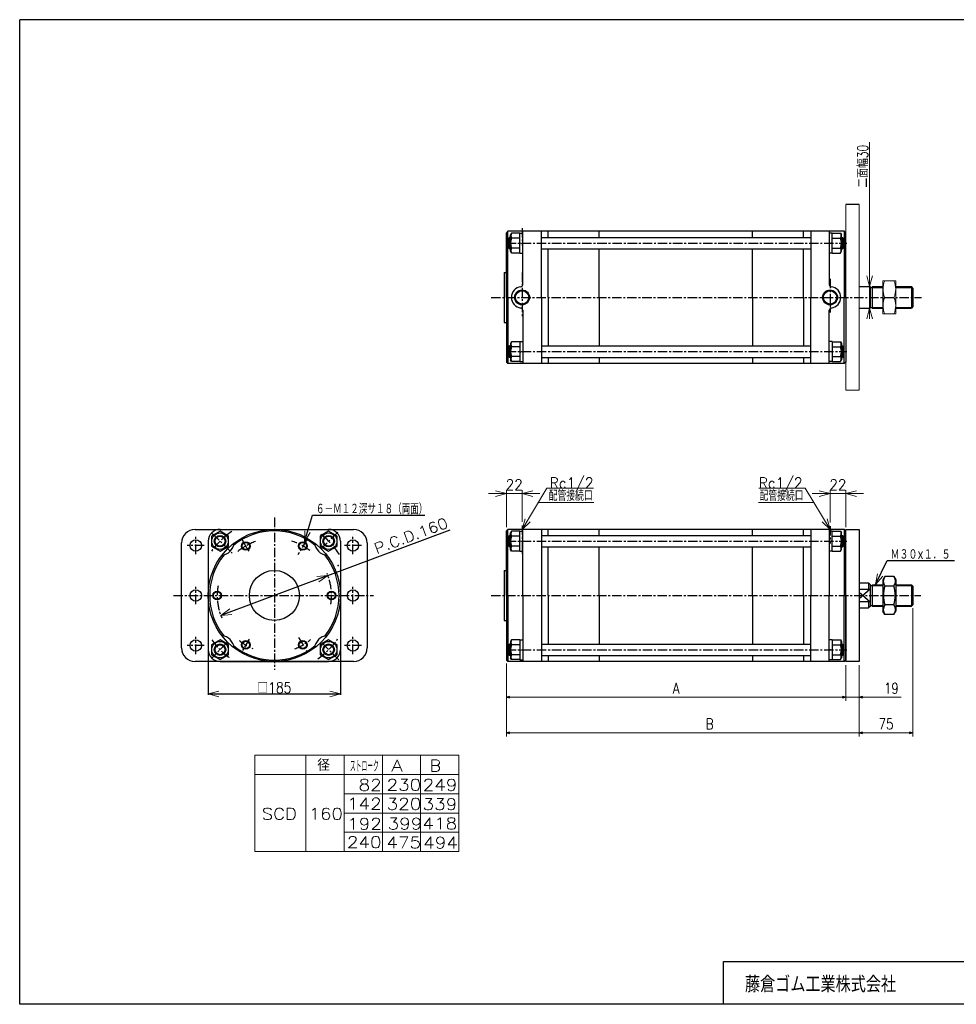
# Model space of a CAD drawing. Header units: millimetres. Extents: x -985 to 985, y -705 to 705.
# Tile 1 of 2: x -985 to 326, y -674 to 705. Entities that reach past the tile are written whole.
import ezdxf
from ezdxf.enums import TextEntityAlignment as Align

# ---------------------------------------------------------------- set-up
doc = ezdxf.new("R2010")
doc.units = ezdxf.units.MM
doc.header["$LTSCALE"] = 0.416667
doc.header["$PDSIZE"] = 1
doc.linetypes.add('CENTER', pattern=[50.8, 31.75, -6.35, 6.35, -6.35])
doc.layers.add('ZUWAKU', color=7, linetype='Continuous')
doc.styles.add('dcStyle0', font='txt.shx', dxfattribs={"width": 0.80625, "bigfont": 'bigfont'})
doc.dimstyles.new('DaDimRotatedStyle', dxfattribs={"dimtxt": 15, "dimasz": 5.000003, "dimexe": 5, "dimexo": 1.666667, "dimgap": 5, "dimtad": 3, "dimdsep": 46, "dimtxsty": 'dcStyle0', "dimblk1": 'OPEN30', "dimblk2": 'OPEN30', "dimsah": 1, "dimcen": 0.09, "dimclrd": 4, "dimclre": 4, "dimclrt": 4, "dimadec": 0, "dimazin": 2, "dimtfac": 1, "dimtdec": 4, "dimtmove": 0, "dimatfit": 0, "dimfxl": 1, "dimarcsym": 0})

# ---------------------------------------------------------------- blocks, each defined once
blk = doc.blocks.new('DC_GROUP_Φ160_1')
at = {"color": 4, "linetype": 'Continuous', "lineweight": 18}
for p, q in [((212.7, -86), (215.6, -70.8)), ((212.7, -86), (219.2, -72.5)), ((222.9, -74.3), (212.7, -86))]:
    blk.add_line(p, q, dxfattribs=at)
blk = doc.blocks.new('DC_GROUP_Φ160_2')
at = {"color": 4, "linetype": 'Continuous', "lineweight": 18}
for p, q in [((-586.5, -26.1), (-586, -10.6)), ((-586.5, -26.1), (-582.2, -11.8)), ((-578.3, -12.9), (-586.5, -26.1))]:
    blk.add_line(p, q, dxfattribs=at)
blk = doc.blocks.new('DC_GROUP_Φ160_3')
at = {"color": 4, "linetype": 'Continuous', "lineweight": 18}
for p, q in [((-569.1, -74.8), (-553.7, -73.3)), ((-553.7, -73.3), (-567.7, -78.5)), ((-553.7, -73.3), (-566.3, -82.3))]:
    blk.add_line(p, q, dxfattribs=at)
blk = doc.blocks.new('DC_GROUP_Φ160_4')
at = {"color": 4, "linetype": 'Continuous', "lineweight": 18}
for p, q in [((-703.6, -129.2), (-690.9, -120.2)), ((-703.6, -129.2), (-689.5, -124)), ((-688.1, -127.7), (-703.6, -129.2))]:
    blk.add_line(p, q, dxfattribs=at)
blk = doc.blocks.new('DC_GROUP_Φ160_5')
at = {"color": 4, "linetype": 'Continuous', "lineweight": 18}
for p, q in [((-721.1, -239.2), (-706.1, -235.1)), ((-706.1, -243.2), (-721.1, -239.2)), ((-721.1, -239.2), (-706.1, -239.2))]:
    blk.add_line(p, q, dxfattribs=at)
blk = doc.blocks.new('DC_GROUP_Φ160_6')
at = {"color": 4, "linetype": 'Continuous', "lineweight": 18}
for p, q in [((-551.1, -235.1), (-536.1, -239.2)), ((-536.1, -239.2), (-551.1, -243.2)), ((-536.1, -239.2), (-551.1, -239.2))]:
    blk.add_line(p, q, dxfattribs=at)
blk = doc.blocks.new('DC_GROUP_Φ160_7')
at = {"color": 4, "linetype": 'Continuous', "lineweight": 18}
for p, q in [((204.5, 331.2), (200.5, 346.2)), ((208.5, 346.2), (204.5, 331.2)), ((204.5, 331.2), (204.5, 346.2))]:
    blk.add_line(p, q, dxfattribs=at)
blk = doc.blocks.new('DC_GROUP_Φ160_8')
at = {"color": 4, "linetype": 'Continuous', "lineweight": 18}
for p, q in [((200.5, 286.2), (204.5, 301.2)), ((204.5, 301.2), (208.5, 286.2)), ((204.5, 301.2), (204.5, 286.2))]:
    blk.add_line(p, q, dxfattribs=at)
blk = doc.blocks.new('DC_GROUP_Φ160_9')
at = {"color": 4, "linetype": 'Continuous', "lineweight": 18}
for p, q in [((-281.9, -8.7), (-277.5, 6.2)), ((-281.9, -8.7), (-274.1, 4.1)), ((-270.7, 2), (-281.9, -8.7))]:
    blk.add_line(p, q, dxfattribs=at)
blk = doc.blocks.new('DC_GROUP_Φ160_10')
at = {"color": 4, "linetype": 'Continuous', "lineweight": 18}
for p, q in [((149.3, -8.7), (138.1, 2)), ((149.3, -8.7), (141.6, 4.1)), ((145, 6.2), (149.3, -8.7))]:
    blk.add_line(p, q, dxfattribs=at)
blk = doc.blocks.new('DC_GROUP_Φ160_11')
at = {"color": 4, "linetype": 'Continuous', "lineweight": 25}
for p, q in [((225.8, -74.7), (223.1, -79.2)), ((223.1, -79.2), (223.1, -123.2)), ((238.5, -74.7), (225.8, -74.7)), ((238.5, -74.7), (241.1, -79.2)), ((241.1, -79.2), (241.1, -123.2)), ((238.5, -88), (225.8, -88)), ((225.8, -127.8), (223.1, -123.2)), ((238.5, -114.5), (225.8, -114.5)), ((238.5, -127.8), (241.1, -123.2)), ((238.5, -127.8), (225.8, -127.8))]:
    blk.add_line(p, q, dxfattribs=at)
for centre, radius, start, end in [((235.5, -81.3), 11.8, 145.6111, 214.3889), ((228.8, -81.3), 11.8, 325.6111, 34.3889), ((267.7, -101.2), 43.9, 162.4111, 197.5889), ((196.6, -101.2), 43.9, 342.4111, 17.5889), ((235.5, -121.2), 11.8, 145.6111, 214.3889), ((228.8, -121.2), 11.8, 325.6111, 34.3889)]:
    blk.add_arc(centre, radius, start, end, dxfattribs=at)
blk = doc.blocks.new('DC_GROUP_Φ160_12')
at = {"color": 4, "linetype": 'Continuous', "lineweight": 25}
for p, q in [((-296.5, -163.4), (-297.9, -165.7)), ((-284.9, -163.4), (-296.5, -163.4)), ((-284.9, -163.2), (-284.9, -191.2)), ((-284.9, -163.2), (-280.9, -163.2)), ((-284.9, -163.4), (-284.9, -191.1)), ((-297.9, -165.7), (-297.9, -188.7)), ((-284.9, -170.3), (-296.5, -170.3)), ((-284.9, -177.8), (-280.9, -176.7)), ((-296.5, -191.1), (-297.9, -188.7)), ((-284.9, -184.2), (-296.5, -184.2)), ((-284.9, -191.1), (-296.5, -191.1)), ((-284.9, -191.2), (-280.9, -191.2))]:
    blk.add_line(p, q, dxfattribs=at)
for centre, radius, start, end in [((-290.5, -166.9), 6.93, 150, 210), ((-279.6, -177.2), 18.3, 157.7807, 202.2193), ((-290.5, -187.6), 6.93, 150, 210)]:
    blk.add_arc(centre, radius, start, end, dxfattribs=at)
blk = doc.blocks.new('DC_GROUP_Φ160_13')
at = {"color": 4, "linetype": 'Continuous', "lineweight": 25}
for p, q in [((152.1, -163.2), (148.1, -163.2)), ((152.1, -163.2), (152.1, -191.2)), ((152.1, -163.4), (152.1, -191.1)), ((152.1, -163.4), (163.8, -163.4)), ((163.8, -163.4), (165.1, -165.7)), ((152.1, -177.8), (148.1, -176.7)), ((152.1, -170.3), (163.8, -170.3)), ((165.1, -165.7), (165.1, -188.7)), ((152.1, -191.2), (148.1, -191.2)), ((152.1, -184.2), (163.8, -184.2)), ((152.1, -191.1), (163.8, -191.1)), ((163.8, -191.1), (165.1, -188.7))]:
    blk.add_line(p, q, dxfattribs=at)
for centre, radius, start, end in [((157.8, -166.9), 6.93, 330, 30), ((146.8, -177.2), 18.3, 337.7807, 22.2193), ((157.8, -187.6), 6.93, 330, 30)]:
    blk.add_arc(centre, radius, start, end, dxfattribs=at)
blk = doc.blocks.new('DC_GROUP_Φ160_14')
at = {"color": 4, "linetype": 'Continuous', "lineweight": 25}
for p, q in [((-296.5, -11.4), (-297.9, -13.7)), ((-297.9, -36.7), (-297.9, -13.7)), ((-284.9, -11.4), (-296.5, -11.4)), ((-284.9, -39.2), (-284.9, -11.2)), ((-284.9, -11.2), (-280.9, -11.2)), ((-284.9, -39.1), (-284.9, -11.4)), ((-284.9, -18.3), (-296.5, -18.3)), ((-284.9, -24.7), (-280.9, -25.8)), ((-296.5, -39.1), (-297.9, -36.7)), ((-284.9, -32.2), (-296.5, -32.2)), ((-284.9, -39.1), (-296.5, -39.1)), ((-284.9, -39.2), (-280.9, -39.2))]:
    blk.add_line(p, q, dxfattribs=at)
for centre, radius, start, end in [((-290.5, -14.9), 6.93, 150, 210), ((-279.6, -25.2), 18.3, 157.7807, 202.2193), ((-290.5, -35.6), 6.93, 150, 210)]:
    blk.add_arc(centre, radius, start, end, dxfattribs=at)
blk = doc.blocks.new('DC_GROUP_Φ160_15')
at = {"color": 4, "linetype": 'Continuous', "lineweight": 25}
for p, q in [((152.1, -11.2), (148.1, -11.2)), ((152.1, -39.2), (152.1, -11.2)), ((152.1, -39.1), (152.1, -11.4)), ((152.1, -11.4), (163.8, -11.4)), ((163.8, -11.4), (165.1, -13.7)), ((165.1, -36.7), (165.1, -13.7)), ((152.1, -24.7), (148.1, -25.8)), ((152.1, -18.3), (163.8, -18.3)), ((152.1, -39.2), (148.1, -39.2)), ((152.1, -32.2), (163.8, -32.2)), ((152.1, -39.1), (163.8, -39.1)), ((163.8, -39.1), (165.1, -36.7))]:
    blk.add_line(p, q, dxfattribs=at)
for centre, radius, start, end in [((157.8, -14.9), 6.93, 330, 30), ((146.8, -25.2), 18.3, 337.7807, 22.2193), ((157.8, -35.6), 6.93, 330, 30)]:
    blk.add_arc(centre, radius, start, end, dxfattribs=at)
blk = doc.blocks.new('DC_GROUP_Φ160_16')
at = {"color": 4, "linetype": 'Continuous', "lineweight": 25}
for p, q in [((-296.5, 254), (-297.9, 251.7)), ((-297.9, 251.7), (-297.9, 228.7)), ((-284.9, 254), (-296.5, 254)), ((-284.9, 254.2), (-284.9, 226.2)), ((-284.9, 254.2), (-280.9, 254.2)), ((-284.9, 254), (-284.9, 226.3)), ((-284.9, 247.1), (-296.5, 247.1)), ((-284.9, 239.6), (-280.9, 240.7)), ((-296.5, 226.3), (-297.9, 228.7)), ((-284.9, 233.2), (-296.5, 233.2)), ((-284.9, 226.3), (-296.5, 226.3)), ((-284.9, 226.2), (-280.9, 226.2))]:
    blk.add_line(p, q, dxfattribs=at)
for centre, radius, start, end in [((-290.5, 250.6), 6.93, 150, 210), ((-279.6, 240.2), 18.3, 157.7807, 202.2193), ((-290.5, 229.8), 6.93, 150, 210)]:
    blk.add_arc(centre, radius, start, end, dxfattribs=at)
blk = doc.blocks.new('DC_GROUP_Φ160_17')
at = {"color": 4, "linetype": 'Continuous', "lineweight": 25}
for p, q in [((152.1, 254.2), (148.1, 254.2)), ((152.1, 254.2), (152.1, 226.2)), ((152.1, 254), (152.1, 226.3)), ((152.1, 254), (163.8, 254)), ((163.8, 254), (165.1, 251.7)), ((165.1, 251.7), (165.1, 228.7)), ((152.1, 239.6), (148.1, 240.7)), ((152.1, 247.1), (163.8, 247.1)), ((152.1, 226.2), (148.1, 226.2)), ((152.1, 233.2), (163.8, 233.2)), ((152.1, 226.3), (163.8, 226.3)), ((163.8, 226.3), (165.1, 228.7))]:
    blk.add_line(p, q, dxfattribs=at)
for centre, radius, start, end in [((157.8, 250.6), 6.93, 330, 30), ((146.8, 240.2), 18.3, 337.7807, 22.2193), ((157.8, 229.8), 6.93, 330, 30)]:
    blk.add_arc(centre, radius, start, end, dxfattribs=at)
blk = doc.blocks.new('DC_GROUP_Φ160_18')
at = {"color": 4, "linetype": 'Continuous', "lineweight": 25}
for p, q in [((-296.5, 406), (-297.9, 403.7)), ((-297.9, 380.7), (-297.9, 403.7)), ((-284.9, 406), (-296.5, 406)), ((-284.9, 378.2), (-284.9, 406.2)), ((-284.9, 406.2), (-280.9, 406.2)), ((-284.9, 378.3), (-284.9, 406)), ((-284.9, 399.1), (-296.5, 399.1)), ((-284.9, 392.7), (-280.9, 391.6)), ((-296.5, 378.3), (-297.9, 380.7)), ((-284.9, 385.2), (-296.5, 385.2)), ((-284.9, 378.3), (-296.5, 378.3)), ((-284.9, 378.2), (-280.9, 378.2))]:
    blk.add_line(p, q, dxfattribs=at)
for centre, radius, start, end in [((-290.5, 402.6), 6.93, 150, 210), ((-279.6, 392.2), 18.3, 157.7807, 202.2193), ((-290.5, 381.8), 6.93, 150, 210)]:
    blk.add_arc(centre, radius, start, end, dxfattribs=at)
blk = doc.blocks.new('DC_GROUP_Φ160_19')
at = {"color": 4, "linetype": 'Continuous', "lineweight": 25}
for p, q in [((152.1, 406.2), (148.1, 406.2)), ((152.1, 378.2), (152.1, 406.2)), ((152.1, 378.3), (152.1, 406)), ((152.1, 406), (163.8, 406)), ((163.8, 406), (165.1, 403.7)), ((165.1, 380.7), (165.1, 403.7)), ((152.1, 392.7), (148.1, 391.6)), ((152.1, 399.1), (163.8, 399.1)), ((152.1, 378.2), (148.1, 378.2)), ((152.1, 385.2), (163.8, 385.2)), ((152.1, 378.3), (163.8, 378.3)), ((163.8, 378.3), (165.1, 380.7))]:
    blk.add_line(p, q, dxfattribs=at)
for centre, radius, start, end in [((157.8, 402.6), 6.93, 330, 30), ((146.8, 392.2), 18.3, 337.7807, 22.2193), ((157.8, 381.8), 6.93, 330, 30)]:
    blk.add_arc(centre, radius, start, end, dxfattribs=at)
blk = doc.blocks.new('DC_GROUP_Φ160_20')
at = {"color": 4, "linetype": 'Continuous', "lineweight": 13}
for p, q in [((241.1, 339.2), (223.1, 339.2)), ((223.1, 339.2), (223.1, 293.2)), ((241.1, 293.2), (241.1, 339.2)), ((225.8, 316.2), (238.5, 316.2)), ((223.1, 293.2), (241.1, 293.2))]:
    blk.add_line(p, q, dxfattribs=at)
for centre, start, end in [((249.5, 327.7), 154.1759, 205.8241), ((214.7, 327.7), 334.1759, 25.8241), ((249.5, 304.7), 154.1759, 205.8241), ((214.7, 304.7), 334.1759, 25.8241)]:
    blk.add_arc(centre, 26.4, start, end, dxfattribs=at)
blk = doc.blocks.new('DC_GROUP_Φ160_25')
at = {"color": 4, "linetype": 'Continuous', "lineweight": 18}
for p, q in [((-281.9, 41.3), (-266.9, 45.3)), ((-266.9, 37.2), (-281.9, 41.3)), ((-281.9, 41.3), (-266.9, 41.3))]:
    blk.add_line(p, q, dxfattribs=at)
blk = doc.blocks.new('DC_GROUP_Φ160_26')
at = {"color": 4, "linetype": 'Continuous', "lineweight": 18}
for p, q in [((-318.9, 45.3), (-303.9, 41.3)), ((-303.9, 41.3), (-318.9, 37.2)), ((-303.9, 41.3), (-318.9, 41.3))]:
    blk.add_line(p, q, dxfattribs=at)
blk = doc.blocks.new('DC_GROUP_Φ160_24')
at = {"color": 4, "linetype": 'Continuous', "lineweight": 13}
for p, q in [((-303.9, -5.7), (-303.9, 46.3)), ((-281.9, 1.8), (-281.9, 46.3)), ((-328.9, 41.3), (-303.9, 41.3)), ((-303.9, 41.3), (-281.9, 41.3)), ((-256.9, 41.3), (-281.9, 41.3))]:
    blk.add_line(p, q, dxfattribs=at)
at = {"linetype": 'Continuous'}
for name in ['DC_GROUP_Φ160_26', 'DC_GROUP_Φ160_25']:
    blk.add_blockref(name, (0, 0), dxfattribs=at)
at = {"color": 4, "style": 'dcStyle0', "width": 0.8}
blk.add_text('22', height=15, dxfattribs=at).set_placement((-304.9, 46.3), (-280.9, 46.3), align=Align.FIT)
blk = doc.blocks.new('DC_GROUP_Φ160_28')
at = {"color": 4, "linetype": 'Continuous', "lineweight": 18}
for p, q in [((171.1, 41.3), (186.1, 45.3)), ((186.1, 37.2), (171.1, 41.3)), ((171.1, 41.3), (186.1, 41.3))]:
    blk.add_line(p, q, dxfattribs=at)
blk = doc.blocks.new('DC_GROUP_Φ160_29')
at = {"color": 4, "linetype": 'Continuous', "lineweight": 18}
for p, q in [((134.1, 45.3), (149.1, 41.3)), ((149.1, 41.3), (134.1, 37.2)), ((149.1, 41.3), (134.1, 41.3))]:
    blk.add_line(p, q, dxfattribs=at)
blk = doc.blocks.new('DC_GROUP_Φ160_27')
at = {"color": 4, "linetype": 'Continuous', "lineweight": 13}
for p, q in [((149.1, 0.8), (149.1, 46.3)), ((171.1, -5.7), (171.1, 46.3)), ((124.1, 41.3), (149.1, 41.3)), ((149.1, 41.3), (171.1, 41.3)), ((196.1, 41.3), (171.1, 41.3))]:
    blk.add_line(p, q, dxfattribs=at)
at = {"linetype": 'Continuous'}
for name in ['DC_GROUP_Φ160_29', 'DC_GROUP_Φ160_28']:
    blk.add_blockref(name, (0, 0), dxfattribs=at)
at = {"color": 4, "style": 'dcStyle0', "width": 0.8}
blk.add_text('22', height=15, dxfattribs=at).set_placement((148.1, 46.3), (172.1, 46.3), align=Align.FIT)
blk = doc.blocks.new('DC_GROUP_Φ160_30')
at = {"color": 4, "linetype": 'Continuous', "lineweight": 25}
for radius in [6, 5.1]:
    blk.add_circle((-708.6, -101.2), radius, dxfattribs=at)
blk = doc.blocks.new('DC_GROUP_Φ160_31')
at = {"color": 4, "linetype": 'Continuous', "lineweight": 25}
for radius in [6, 5.1]:
    blk.add_circle((-668.6, -170.5), radius, dxfattribs=at)
blk = doc.blocks.new('DC_GROUP_Φ160_32')
at = {"color": 4, "linetype": 'Continuous', "lineweight": 25}
for radius in [6, 5.1]:
    blk.add_circle((-588.6, -170.5), radius, dxfattribs=at)
blk = doc.blocks.new('DC_GROUP_Φ160_33')
at = {"color": 4, "linetype": 'Continuous', "lineweight": 25}
for radius in [6, 5.1]:
    blk.add_circle((-548.6, -101.2), radius, dxfattribs=at)
blk = doc.blocks.new('DC_GROUP_Φ160_34')
at = {"color": 4, "linetype": 'Continuous', "lineweight": 25}
for radius in [6, 5.1]:
    blk.add_circle((-588.6, -32), radius, dxfattribs=at)
blk = doc.blocks.new('DC_GROUP_Φ160_35')
at = {"color": 4, "linetype": 'Continuous', "lineweight": 25}
for radius in [6, 5.1]:
    blk.add_circle((-668.6, -32), radius, dxfattribs=at)
blk = doc.blocks.new('DC_GROUP_Φ160_36')
at = {"color": 4, "linetype": 'Continuous', "lineweight": 25}
for p, q in [((-552.6, -163.4), (-564.6, -170.3)), ((-540.6, -170.3), (-552.6, -163.4)), ((-564.6, -170.3), (-564.6, -184.2)), ((-540.6, -184.2), (-540.6, -170.3)), ((-564.6, -184.2), (-552.6, -191.1)), ((-552.6, -191.1), (-540.6, -184.2))]:
    blk.add_line(p, q, dxfattribs=at)
for radius in [11.5, 8, 7]:
    blk.add_circle((-552.6, -177.2), radius, dxfattribs=at)
blk = doc.blocks.new('DC_GROUP_Φ160_37')
at = {"color": 4, "linetype": 'Continuous', "lineweight": 25}
for p, q in [((-704.6, -163.4), (-716.6, -170.3)), ((-692.6, -170.3), (-704.6, -163.4)), ((-716.6, -170.3), (-716.6, -184.2)), ((-692.6, -184.2), (-692.6, -170.3)), ((-716.6, -184.2), (-704.6, -191.1)), ((-704.6, -191.1), (-692.6, -184.2))]:
    blk.add_line(p, q, dxfattribs=at)
for radius in [11.5, 8, 7]:
    blk.add_circle((-704.6, -177.2), radius, dxfattribs=at)
blk = doc.blocks.new('DC_GROUP_Φ160_38')
at = {"color": 4, "linetype": 'Continuous', "lineweight": 25}
for p, q in [((-704.6, -11.4), (-716.6, -18.3)), ((-692.6, -18.3), (-704.6, -11.4)), ((-716.6, -18.3), (-716.6, -32.2)), ((-692.6, -32.2), (-692.6, -18.3)), ((-716.6, -32.2), (-704.6, -39.1)), ((-704.6, -39.1), (-692.6, -32.2))]:
    blk.add_line(p, q, dxfattribs=at)
for radius in [11.5, 8, 7]:
    blk.add_circle((-704.6, -25.2), radius, dxfattribs=at)
blk = doc.blocks.new('DC_GROUP_Φ160_39')
at = {"color": 4, "linetype": 'Continuous', "lineweight": 25}
for p, q in [((-552.6, -11.4), (-564.6, -18.3)), ((-540.6, -18.3), (-552.6, -11.4)), ((-564.6, -18.3), (-564.6, -32.2)), ((-540.6, -32.2), (-540.6, -18.3)), ((-564.6, -32.2), (-552.6, -39.1)), ((-552.6, -39.1), (-540.6, -32.2))]:
    blk.add_line(p, q, dxfattribs=at)
for radius in [11.5, 8, 7]:
    blk.add_circle((-552.6, -25.2), radius, dxfattribs=at)
blk = doc.blocks.new('_OPEN30')
at = {"color": 0, "linetype": 'ByBlock', "lineweight": -2}
for p, q in [((-1, 0.267949), (0, 0)), ((0, 0), (-1, -0.267949)), ((0, 0), (-1, 0))]:
    blk.add_line(p, q, dxfattribs=at)
blk = doc.blocks.new('*D46')
at = {"color": 4, "linetype": 'Continuous', "lineweight": 13}
for p, q in [((-303.9, -196.7), (-303.9, -248.7)), ((171.1, -198.7), (171.1, -248.7)), ((-303.9, -243.7), (171.1, -243.7))]:
    blk.add_line(p, q, dxfattribs=at)
at = {"color": 4, "xscale": 5.000004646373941, "yscale": 4.999982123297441}
for p, rotation in [((-303.9, -243.7), 180), ((171.1, -243.7), 360)]:
    blk.add_blockref('_OPEN30', p, dxfattribs=dict(at, rotation=rotation))
at = {"color": 4, "insert": (-66.4, -238.7), "char_height": 15, "width": 32.812, "attachment_point": 8, "style": 'dcStyle0'}
blk.add_mtext('\\T1.00;A', dxfattribs=at)
blk = doc.blocks.new('*D47')
at = {"color": 4, "linetype": 'Continuous', "lineweight": 13}
for p, q in [((171.1, -198.7), (171.1, -248.7)), ((190.1, -198.7), (190.1, -248.7)), ((162.8, -243.7), (171.1, -243.7)), ((190.1, -243.7), (171.1, -243.7)), ((248.8, -243.7), (190.1, -243.7))]:
    blk.add_line(p, q, dxfattribs=at)
at = {"color": 4, "xscale": 5.000004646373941, "yscale": 4.999982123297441}
for p, rotation in [((171.1, -243.7), 360), ((190.1, -243.7), 180)]:
    blk.add_blockref('_OPEN30', p, dxfattribs=dict(at, rotation=rotation))
at = {"color": 4, "insert": (224.6, -238.7), "char_height": 15, "width": 46.875, "attachment_point": 7, "style": 'dcStyle0'}
blk.add_mtext('\\T1.00;19', dxfattribs=at)
blk = doc.blocks.new('*D48')
at = {"color": 4, "linetype": 'Continuous', "lineweight": 13}
for p, q in [((265.1, -119.2), (265.1, -298.7)), ((-303.9, -196.7), (-303.9, -298.7)), ((-303.9, -293.7), (265.1, -293.7))]:
    blk.add_line(p, q, dxfattribs=at)
at = {"color": 4, "xscale": 5.000004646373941, "yscale": 4.999982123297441}
for p, rotation in [((-303.9, -293.7), 180), ((265.1, -293.7), 360)]:
    blk.add_blockref('_OPEN30', p, dxfattribs=dict(at, rotation=rotation))
at = {"color": 4, "insert": (-19.4, -288.7), "char_height": 15, "width": 32.812, "attachment_point": 8, "style": 'dcStyle0'}
blk.add_mtext('\\T1.00;B', dxfattribs=at)
blk = doc.blocks.new('*D53')
at = {"color": 4, "linetype": 'Continuous', "lineweight": 13}
for p, q in [((265.1, -119.2), (265.1, -298.7)), ((190.1, -248.7), (190.1, -298.7)), ((190.1, -293.7), (265.1, -293.7))]:
    blk.add_line(p, q, dxfattribs=at)
at = {"color": 4, "xscale": 5.000004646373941, "yscale": 4.999982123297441}
for p, rotation in [((190.1, -293.7), 180), ((265.1, -293.7), 360)]:
    blk.add_blockref('_OPEN30', p, dxfattribs=dict(at, rotation=rotation))
at = {"color": 4, "insert": (227.6, -288.7), "char_height": 15, "width": 46.875, "attachment_point": 8, "style": 'dcStyle0'}
blk.add_mtext('\\T1.00;75', dxfattribs=at)

msp = doc.modelspace()

# ---------------------------------------------------------------- linework, layer by layer
at = {"color": 4, "linetype": 'Continuous', "lineweight": 13}
for p, q in [((204.495, 533.682), (204.495, 331.165)), ((171.125, 446.165), (171.125, 186.165)), ((190.125, 446.165), (190.125, 186.165)), ((204.495, 301.165), (204.495, 331.165)), ((204.495, 291.165), (204.495, 301.165)), ((190.125, 186.165), (171.125, 186.165)), ((-281.875, -8.745), (-247.002, 48.794)), ((-247.002, 48.794), (-181.94, 48.794)), ((114.451, 48.794), (49.389, 48.794)), ((149.325, -8.745), (114.451, 48.794)), ((-259.065, 28.891), (-181.657, 28.891)), ((126.515, 28.891), (49.107, 28.891)), ((-655.7, -324.876), (-370.552, -324.876)), ((-655.7, -324.876), (-655.7, -459.876)), ((-584.367, -324.876), (-584.367, -459.876)), ((-530.913, -324.876), (-530.913, -459.876)), ((-477.459, -324.876), (-477.459, -459.876)), ((-424.005, -324.876), (-424.005, -459.876)), ((-370.552, -324.876), (-370.552, -459.876)), ((-655.7, -351.876), (-370.552, -351.876)), ((-530.913, -378.876), (-370.552, -378.876)), ((-530.787, -405.876), (-370.552, -405.876)), ((-530.913, -432.876), (-370.552, -432.876)), ((-655.7, -459.876), (-370.552, -459.876))]:
    msp.add_line(p, q, dxfattribs=at)
at = {"color": 4, "linetype": 'Continuous', "lineweight": 25}
for p, q in [((190.125, 446.165), (171.125, 446.165)), ((-301.875, 408.665), (-303.875, 406.665)), ((-303.875, 316.165), (-303.875, 406.665)), ((169.325, 408.665), (-301.875, 408.665)), ((-301.875, 316.165), (-301.875, 408.665)), ((-300.875, 398.665), (-299.375, 400.165)), ((-297.875, 400.165), (-299.375, 400.165)), ((-299.375, 384.165), (-299.375, 400.165)), ((-280.875, 334.053), (-280.875, 408.665)), ((-254.875, 316.165), (-254.875, 408.665)), ((-254.875, 400.165), (122.325, 400.165)), ((-245.175, 401.316), (-245.175, 408.665)), ((-245.175, 400.165), (-245.175, 408.665)), ((-173.775, 400.165), (-173.775, 408.665)), ((40.825, 400.165), (40.825, 408.665)), ((112.225, 400.165), (112.225, 408.665)), ((122.125, 408.665), (122.125, 316.165)), ((148.125, 408.665), (148.125, 334.053)), ((165.125, 400.165), (166.625, 400.165)), ((168.125, 398.665), (166.625, 400.165)), ((166.625, 384.165), (166.625, 400.165)), ((171.125, 406.665), (169.125, 408.665)), ((169.125, 408.665), (169.125, 316.165)), ((171.125, 316.165), (171.125, 406.665)), ((-300.875, 385.665), (-300.875, 398.665)), ((-300.375, 399.165), (-297.875, 399.165)), ((167.625, 399.165), (165.125, 399.165)), ((168.125, 385.665), (168.125, 398.665)), ((-300.875, 385.665), (-299.375, 384.165)), ((-300.375, 385.165), (-297.875, 385.165)), ((-297.875, 384.165), (-299.375, 384.165)), ((-254.875, 384.165), (122.325, 384.165)), ((-245.175, 316.165), (-245.175, 384.165)), ((-173.775, 316.165), (-173.775, 384.165)), ((40.825, 316.165), (40.825, 384.165)), ((112.225, 316.165), (112.225, 384.165)), ((167.625, 385.165), (165.125, 385.165)), ((165.125, 384.165), (166.625, 384.165)), ((168.125, 385.665), (166.625, 384.165)), ((-306.875, 351.165), (-306.875, 281.165)), ((-306.875, 351.165), (-303.875, 351.165)), ((190.125, 331.165), (205.125, 331.165)), ((205.125, 331.165), (205.125, 301.165)), ((208.05, 331.165), (223.136, 331.165)), ((208.125, 331.165), (208.125, 301.165)), ((223.136, 331.165), (223.136, 301.165)), ((241.136, 331.165), (263.125, 331.165)), ((265.125, 329.165), (263.125, 331.165)), ((263.125, 331.165), (263.125, 301.165)), ((205.125, 330.165), (208.05, 330.165)), ((208.05, 330.165), (223.136, 330.165)), ((241.136, 330.165), (264.125, 330.165)), ((265.125, 329.165), (265.125, 303.165)), ((-303.875, 316.165), (-303.875, 225.665)), ((-301.875, 316.165), (-301.875, 223.665)), ((-254.875, 316.165), (-254.875, 223.665)), ((-245.175, 316.165), (-245.175, 248.165)), ((-173.775, 316.165), (-173.775, 248.165)), ((40.825, 316.165), (40.825, 248.165)), ((112.225, 316.165), (112.225, 248.165)), ((122.125, 223.665), (122.125, 316.165)), ((169.125, 223.665), (169.125, 316.165)), ((171.125, 316.165), (171.125, 225.665)), ((-280.875, 298.276), (-280.875, 223.665)), ((148.125, 223.665), (148.125, 298.276)), ((190.125, 301.165), (205.125, 301.165)), ((205.125, 302.165), (208.05, 302.165)), ((208.125, 302.165), (223.136, 302.165)), ((208.125, 301.165), (223.136, 301.165)), ((241.136, 302.165), (264.125, 302.165)), ((241.136, 301.165), (263.125, 301.165)), ((265.125, 303.165), (263.125, 301.165)), ((-306.875, 281.165), (-303.875, 281.165)), ((-300.875, 246.665), (-299.375, 248.165)), ((-300.875, 246.665), (-300.875, 233.665)), ((-300.375, 247.165), (-297.875, 247.165)), ((-297.875, 248.165), (-299.375, 248.165)), ((-299.375, 248.165), (-299.375, 232.165)), ((-254.875, 248.165), (122.325, 248.165)), ((165.125, 248.165), (166.625, 248.165)), ((167.625, 247.165), (165.125, 247.165)), ((168.125, 246.665), (166.625, 248.165)), ((166.625, 248.165), (166.625, 232.165)), ((168.125, 246.665), (168.125, 233.665)), ((-301.875, 223.665), (-303.875, 225.665)), ((169.325, 223.665), (-301.875, 223.665)), ((-300.875, 233.665), (-299.375, 232.165)), ((-300.375, 233.165), (-297.875, 233.165)), ((-297.875, 232.165), (-299.375, 232.165)), ((-254.875, 232.165), (122.325, 232.165)), ((-245.175, 232.165), (-245.175, 223.665)), ((-245.175, 231.014), (-245.175, 223.665)), ((-173.775, 232.165), (-173.775, 223.665)), ((40.825, 232.165), (40.825, 223.665)), ((112.225, 232.165), (112.225, 223.665)), ((167.625, 233.165), (165.125, 233.165)), ((165.125, 232.165), (166.625, 232.165)), ((168.125, 233.665), (166.625, 232.165)), ((171.125, 225.665), (169.125, 223.665)), ((-586.54, -26.12), (-575.182, 11.358)), ((-575.182, 11.358), (-418.095, 11.358)), ((-739.6, -8.745), (-517.6, -8.745)), ((-704.6, -8.745), (-552.6, -8.745)), ((-553.65, -73.272), (-382.621, -9.439)), ((-301.875, -8.745), (-303.875, -10.745)), ((-303.875, -101.245), (-303.875, -10.745)), ((169.325, -8.745), (-301.875, -8.745)), ((-301.875, -101.245), (-301.875, -8.745)), ((-280.875, -101.245), (-280.875, -8.745)), ((-254.875, -8.745), (-254.875, -193.745)), ((-245.175, -16.094), (-245.175, -8.745)), ((-245.175, -17.245), (-245.175, -8.745)), ((-173.775, -17.245), (-173.775, -8.745)), ((40.825, -17.245), (40.825, -8.745)), ((112.225, -17.245), (112.225, -8.745)), ((122.125, -8.745), (122.125, -101.245)), ((148.125, -8.745), (148.125, -101.245)), ((171.125, -10.745), (169.125, -8.745)), ((169.125, -8.745), (169.125, -101.245)), ((171.125, -8.745), (190.125, -8.745)), ((171.125, -193.745), (171.125, -8.745)), ((171.125, -101.245), (171.125, -10.745)), ((190.125, -8.745), (190.125, -193.745)), ((-721.1, -25.245), (-721.1, -177.245)), ((-536.1, -25.245), (-536.1, -177.245)), ((-300.875, -18.745), (-299.375, -17.245)), ((-300.875, -31.745), (-300.875, -18.745)), ((-300.375, -18.245), (-297.875, -18.245)), ((-297.875, -17.245), (-299.375, -17.245)), ((-299.375, -33.245), (-299.375, -17.245)), ((-254.875, -17.245), (122.325, -17.245)), ((165.125, -17.245), (166.625, -17.245)), ((167.625, -18.245), (165.125, -18.245)), ((168.125, -18.745), (166.625, -17.245)), ((166.625, -33.245), (166.625, -17.245)), ((168.125, -31.745), (168.125, -18.745)), ((-758.6, -174.745), (-758.6, -27.745)), ((-498.6, -27.745), (-498.6, -174.745)), ((-300.875, -31.745), (-299.375, -33.245)), ((-300.375, -32.245), (-297.875, -32.245)), ((-297.875, -33.245), (-299.375, -33.245)), ((-254.875, -33.245), (122.325, -33.245)), ((-245.175, -101.245), (-245.175, -33.245)), ((-173.775, -101.245), (-173.775, -33.245)), ((40.825, -101.245), (40.825, -33.245)), ((112.225, -101.245), (112.225, -33.245)), ((167.625, -32.245), (165.125, -32.245)), ((165.125, -33.245), (166.625, -33.245)), ((168.125, -31.745), (166.625, -33.245)), ((212.696, -86.034), (229.018, -52.367)), ((229.018, -52.367), (323.36, -52.367)), ((-306.875, -66.245), (-306.875, -136.245)), ((-306.875, -66.245), (-303.875, -66.245)), ((-553.65, -73.272), (-703.55, -129.218)), ((190.125, -83.745), (203.125, -83.745)), ((190.125, -92.245), (205.125, -92.245)), ((205.125, -92.245), (190.125, -105.745)), ((205.125, -85.745), (203.125, -83.745)), ((203.125, -83.745), (203.125, -92.245)), ((205.125, -85.745), (203.125, -83.745)), ((205.125, -85.745), (205.125, -116.745)), ((205.125, -87.245), (208.05, -87.245)), ((208.05, -86.245), (223.136, -86.245)), ((208.05, -87.245), (223.136, -87.245)), ((208.125, -86.245), (208.125, -116.245)), ((241.136, -86.245), (263.125, -86.245)), ((241.136, -87.245), (264.125, -87.245)), ((265.125, -88.245), (263.125, -86.245)), ((263.125, -86.245), (263.125, -116.245)), ((265.125, -88.245), (265.125, -114.245)), ((-303.875, -101.245), (-303.875, -191.745)), ((-301.875, -101.245), (-301.875, -193.745)), ((-280.875, -101.245), (-280.875, -193.745)), ((-245.175, -101.245), (-245.175, -169.245)), ((-173.775, -101.245), (-173.775, -169.245)), ((40.825, -101.245), (40.825, -169.245)), ((112.225, -101.245), (112.225, -169.245)), ((122.125, -193.745), (122.125, -101.245)), ((148.125, -193.745), (148.125, -101.245)), ((169.125, -193.745), (169.125, -101.245)), ((171.125, -101.245), (171.125, -191.745)), ((190.125, -96.745), (205.125, -110.245)), ((205.125, -110.245), (190.125, -110.245)), ((203.125, -110.245), (203.125, -118.745)), ((190.125, -118.745), (203.125, -118.745)), ((205.125, -116.745), (203.125, -118.745)), ((205.125, -115.245), (208.125, -115.245)), ((208.125, -115.245), (223.136, -115.245)), ((208.125, -116.245), (223.136, -116.245)), ((241.136, -115.245), (264.125, -115.245)), ((241.136, -116.245), (263.125, -116.245)), ((265.125, -114.245), (263.125, -116.245)), ((-306.875, -136.245), (-303.875, -136.245)), ((-721.1, -178.445), (-721.1, -240.352)), ((-536.1, -178.445), (-536.1, -240.352)), ((-300.875, -170.745), (-299.375, -169.245)), ((-300.875, -170.745), (-300.875, -183.745)), ((-300.375, -170.245), (-297.875, -170.245)), ((-297.875, -169.245), (-299.375, -169.245)), ((-299.375, -169.245), (-299.375, -185.245)), ((-254.875, -169.245), (122.325, -169.245)), ((165.125, -169.245), (166.625, -169.245)), ((167.625, -170.245), (165.125, -170.245)), ((168.125, -170.745), (166.625, -169.245)), ((166.625, -169.245), (166.625, -185.245)), ((168.125, -170.745), (168.125, -183.745)), ((-301.875, -193.745), (-303.875, -191.745)), ((-300.875, -183.745), (-299.375, -185.245)), ((-300.375, -184.245), (-297.875, -184.245)), ((-297.875, -185.245), (-299.375, -185.245)), ((-254.875, -185.245), (122.325, -185.245)), ((-245.175, -185.245), (-245.175, -193.745)), ((-245.175, -186.396), (-245.175, -193.745)), ((-173.775, -185.245), (-173.775, -193.745)), ((40.825, -185.245), (40.825, -193.745)), ((112.225, -185.245), (112.225, -193.745)), ((167.625, -184.245), (165.125, -184.245)), ((165.125, -185.245), (166.625, -185.245)), ((168.125, -183.745), (166.625, -185.245)), ((171.125, -191.745), (169.125, -193.745)), ((-517.6, -193.745), (-739.6, -193.745)), ((-704.6, -193.745), (-552.6, -193.745)), ((169.325, -193.745), (-301.875, -193.745)), ((190.125, -193.745), (171.125, -193.745)), ((-721.1, -239.152), (-536.1, -239.152))]:
    msp.add_line(p, q, dxfattribs=at)
at = {"color": 4, "linetype": 'CENTER', "lineweight": 25}
for p, q in [((-281.875, 413.226), (-281.875, 388.695)), ((-303.577, 392.165), (172.498, 392.165)), ((-281.875, 350.78), (-281.875, 289.678)), ((149.125, 342.18), (149.125, 295.197)), ((-325.312, 316.165), (277.114, 316.165)), ((-303.577, 240.165), (172.498, 240.165)), ((-628.6, 7.824), (-628.6, -205.593)), ((-539.84, -12.484), (-563.688, -36.333)), ((-281.875, -3.224), (-281.875, -43.446)), ((149.125, -4.184), (149.125, -28.715)), ((-738.6, -43.245), (-738.6, -19.245)), ((-715.403, -14.443), (-687.709, -42.137)), ((-673.561, -23.37), (-663.109, -41.474)), ((-583.272, -22.734), (-595.838, -44.499)), ((-518.6, -43.245), (-518.6, -19.245)), ((-303.577, -25.245), (172.498, -25.245)), ((-726.6, -31.245), (-750.6, -31.245)), ((-506.6, -31.245), (-530.6, -31.245)), ((-738.6, -113.245), (-738.6, -89.245)), ((-518.6, -113.245), (-518.6, -89.245)), ((-769.74, -101.245), (-489.706, -101.245)), ((-325.312, -101.245), (275.993, -101.245)), ((-738.6, -183.245), (-738.6, -159.245)), ((-663.839, -162.28), (-673.207, -178.506)), ((-594.647, -160.054), (-583.734, -178.956)), ((-518.6, -183.245), (-518.6, -159.245)), ((-726.6, -171.245), (-750.6, -171.245)), ((-694.468, -167.113), (-716.777, -189.421)), ((-562.313, -167.533), (-538.273, -191.572)), ((-506.6, -171.245), (-530.6, -171.245)), ((-303.577, -177.245), (172.498, -177.245))]:
    msp.add_line(p, q, dxfattribs=at)
at = {"color": 4, "linetype": 'Continuous', "lineweight": 25}
for centre, radius in [((-281.875, 316.165), 10.495), ((-281.875, 316.165), 9.295), ((149.125, 316.165), 10.495), ((149.125, 316.165), 9.295), ((-628.6, -101.245), 92.5), ((-738.6, -31.245), 8), ((-518.6, -31.245), 8), ((-628.6, -101.245), 35), ((-738.6, -101.245), 8), ((-518.6, -101.245), 8), ((-738.6, -171.245), 8), ((-518.6, -171.245), 8)]:
    msp.add_circle(centre, radius, dxfattribs=at)
for centre, radius, start, end in [((-281.875, 316.165), 15, 96.37937, 263.62063), ((-283.875, 334.053), 3, 276.37937, 0), ((151.125, 334.053), 3, 180, 263.62063), ((149.125, 316.165), 15, 276.37937, 83.62063), ((-283.875, 298.276), 3, 0, 83.62063), ((151.125, 298.276), 3, 96.37937, 180), ((-739.6, -27.745), 19, 90, 180), ((-704.6, -25.245), 16.5, 90, 180), ((-628.6, -101.245), 90.5, 51.122972, 128.877028), ((-552.6, -25.245), 16.5, 0, 90), ((-517.6, -27.745), 19, 0, 90), ((-704.614, -25.231), 20, 277.250758, 352.749242), ((-552.586, -25.231), 20, 187.250758, 262.749242), ((-628.6, -101.245), 90.5, 141.122972, 218.877028), ((-628.6, -101.245), 90.5, 321.122972, 38.877028), ((-704.614, -177.259), 20, 7.250758, 82.749242), ((-552.586, -177.259), 20, 97.250758, 172.749242), ((-739.6, -174.745), 19, 180, 270), ((-704.6, -177.245), 16.5, 180, 270), ((-628.6, -101.245), 90.5, 231.122972, 308.877028), ((-552.6, -177.245), 16.5, 270, 0), ((-517.6, -174.745), 19, 270, 0)]:
    msp.add_arc(centre, radius, start, end, dxfattribs=at)
at = {"color": 4, "linetype": 'CENTER', "lineweight": 25}
for radius, start, end in [(107.5, 123.663294, 146.3064), (80, 109.376688, 129.539968), (80, 51.705347, 72.255726), (107.5, 32.184902, 52.820468), (80, 351.0834, 22.610987), (80, 170.177599, 203.020722), (107.5, 215.397753, 234.717504), (80, 231.803223, 247.949327), (80, 291.005988, 309.407152), (107.5, 304.342228, 326.132268)]:
    msp.add_arc((-628.6, -101.245), radius, start, end, dxfattribs=at)
at = {"color": 4, "linetype": 'Continuous'}
msp.add_point((-539.38, -59.295), dxfattribs=at)
at = {"layer": 'ZUWAKU', "color": 5, "linetype": 'Continuous', "lineweight": 25}
for p, q in [((-985, -673.75), (-985, 705)), ((955, 705), (-985, 705)), ((985, -673.75), (-985, -673.75))]:
    msp.add_line(p, q, dxfattribs=at)
at = {"layer": 'ZUWAKU', "color": 4, "linetype": 'Continuous', "lineweight": 25}
for p, q in [((0, -613.75), (955, -613.75)), ((0, -673.75), (0, -613.75))]:
    msp.add_line(p, q, dxfattribs=at)

# ---------------------------------------------------------------- block references
at = {"linetype": 'Continuous'}
for name in ['DC_GROUP_Φ160_18', 'DC_GROUP_Φ160_19', 'DC_GROUP_Φ160_7', 'DC_GROUP_Φ160_20', 'DC_GROUP_Φ160_8', 'DC_GROUP_Φ160_16', 'DC_GROUP_Φ160_17', 'DC_GROUP_Φ160_24', 'DC_GROUP_Φ160_27', 'DC_GROUP_Φ160_9', 'DC_GROUP_Φ160_10', 'DC_GROUP_Φ160_38', 'DC_GROUP_Φ160_2', 'DC_GROUP_Φ160_39', 'DC_GROUP_Φ160_14', 'DC_GROUP_Φ160_15', 'DC_GROUP_Φ160_35', 'DC_GROUP_Φ160_34', 'DC_GROUP_Φ160_3', 'DC_GROUP_Φ160_1', 'DC_GROUP_Φ160_11', 'DC_GROUP_Φ160_30', 'DC_GROUP_Φ160_33', 'DC_GROUP_Φ160_4', 'DC_GROUP_Φ160_37', 'DC_GROUP_Φ160_31', 'DC_GROUP_Φ160_32', 'DC_GROUP_Φ160_36', 'DC_GROUP_Φ160_12', 'DC_GROUP_Φ160_13', 'DC_GROUP_Φ160_5', 'DC_GROUP_Φ160_6']:
    msp.add_blockref(name, (0, 0), dxfattribs=at)

# ---------------------------------------------------------------- texts
at = {"color": 4, "style": 'dcStyle0'}
for s, rotation, width, p, p2 in [('二面幅30', 90, 0.714286, (202.495, 469.832), (202.495, 529.832)), ('P.C.D.160', 20.466829, 0.8, (-485.308, -43.457), (-384.126, -5.693))]:
    msp.add_text(s, height=15, rotation=rotation, dxfattribs=dict(at, width=width)).set_placement(p, p2, align=Align.FIT)
for s, height, width, p, p2 in [('Rc1/2', 15, 0.82, (-243.365, 48.794), (-181.865, 48.794)), ('Rc1/2', 15, 0.82, (49.215, 48.794), (110.715, 48.794)), ('配管接続口', 15, 0.683333, (-244.635, 31.235), (-183.135, 31.235)), ('配管接続口', 15, 0.683333, (50.485, 31.235), (111.985, 31.235)), ('６－Ｍ１２深サ１８（両面）', 15, 0.666667, (-570.382, 12.558), (-414.382, 12.558)), ('Ｍ３０×１．５', 15, 0.666667, (233.818, -51.167), (317.818, -51.167)), ('□185', 15, 0.761905, (-652.6, -237.952), (-604.6, -237.952)), ('   径', 16.2, 0.952381, (-615.614, -346.922), (-550.814, -346.922)), ('ストローク', 16.2, 0.416667, (-522.816, -348.28), (-482.316, -348.28))]:
    msp.add_text(s, height=height, dxfattribs=dict(at, width=width)).set_placement(p, p2, align=Align.FIT)
for s, p, p2 in [('A', (-464.893, -347.613), (-448.693, -347.613)), ('B', (-411.44, -347.613), (-395.24, -347.613)), ('82', (-510.722, -374.665), (-478.322, -374.665)), ('230', (-471.586, -374.549), (-422.986, -374.549)), ('249', (-421.002, -374.613), (-372.402, -374.613)), ('142', (-526.926, -401.022), (-478.326, -401.022)), ('320', (-471.474, -401.219), (-422.874, -401.219)), ('339', (-421.145, -401.613), (-372.545, -401.613)), ('SCD 160', (-646.166, -415.113), (-532.766, -415.113)), ('192', (-526.734, -429.121), (-478.134, -429.121)), ('399', (-470.087, -428.891), (-421.487, -428.891)), ('418', (-421.289, -428.613), (-372.689, -428.613)), ('240', (-527.107, -454.837), (-478.507, -454.837)), ('475', (-471.761, -455.219), (-423.161, -455.219)), ('494', (-420.308, -455.613), (-371.708, -455.613))]:
    msp.add_text(s, height=16.2, dxfattribs=at).set_placement(p, p2, align=Align.FIT)
at = {"layer": 'ZUWAKU', "color": 4, "style": 'dcStyle0', "width": 0.783333}
msp.add_text('藤倉ゴム工業株式会社', height=22.5, dxfattribs=at).set_placement((30.063, -657.036), (241.563, -657.036), align=Align.FIT)

# ---------------------------------------------------------------- dimensions: what is measured, and where the dimension line sits
at = {"linetype": 'Continuous', "lineweight": 13}
for base, p2, text, picture, middle in [((265.125, -293.745), (265.125, -117.578), 'B', '*D48', (-19.375, -293.745)), ((171.125, -243.745), (171.125, -197.078), 'A', '*D46', (-66.375, -243.745))]:
    dim = msp.add_linear_dim(base=base, p1=(-303.875, -195.078), p2=p2, text=text, dimstyle='DaDimRotatedStyle', override={"dimtxt": 15, "dimasz": 5.000003, "dimexe": 5, "dimexo": 1.666667, "dimgap": 5, "dimtad": 3, "dimtih": 0, "dimtoh": 0, "dimdec": 2, "dimzin": 8, "dimtxsty": 'dcStyle0', "dimblk1": 'OPEN30', "dimblk2": 'OPEN30', "dimsah": 1, "dimclrd": 4, "dimclre": 4, "dimclrt": 4, "dimazin": 2, "dimtofl": 1, "dimatfit": 0, "dimtolj": 0, "dimtzin": 8}, dxfattribs=at)
    dim.commit()
    dim.dimension.update_dxf_attribs({"geometry": picture, "text_midpoint": middle})
for base, p1, p2, picture, middle in [((265.125, -293.745), (190.125, -247.078), (265.125, -117.578), '*D53', (227.625, -293.745)), ((171.125, -243.745), (190.125, -197.078), (171.125, -197.078), '*D47', (235.864, -243.745))]:
    dim = msp.add_linear_dim(base=base, p1=p1, p2=p2, dimstyle='DaDimRotatedStyle', override={"dimtxt": 15, "dimasz": 5.000003, "dimexe": 5, "dimexo": 1.666667, "dimgap": 5, "dimtad": 3, "dimtih": 0, "dimtoh": 0, "dimdec": 2, "dimzin": 8, "dimtxsty": 'dcStyle0', "dimblk1": 'OPEN30', "dimblk2": 'OPEN30', "dimsah": 1, "dimclrd": 4, "dimclre": 4, "dimclrt": 4, "dimazin": 2, "dimtofl": 1, "dimatfit": 0, "dimtolj": 0, "dimtzin": 8}, dxfattribs=at)
    dim.commit()
    dim.dimension.update_dxf_attribs({"geometry": picture, "text_midpoint": middle})

doc.saveas('drawing.dxf')
